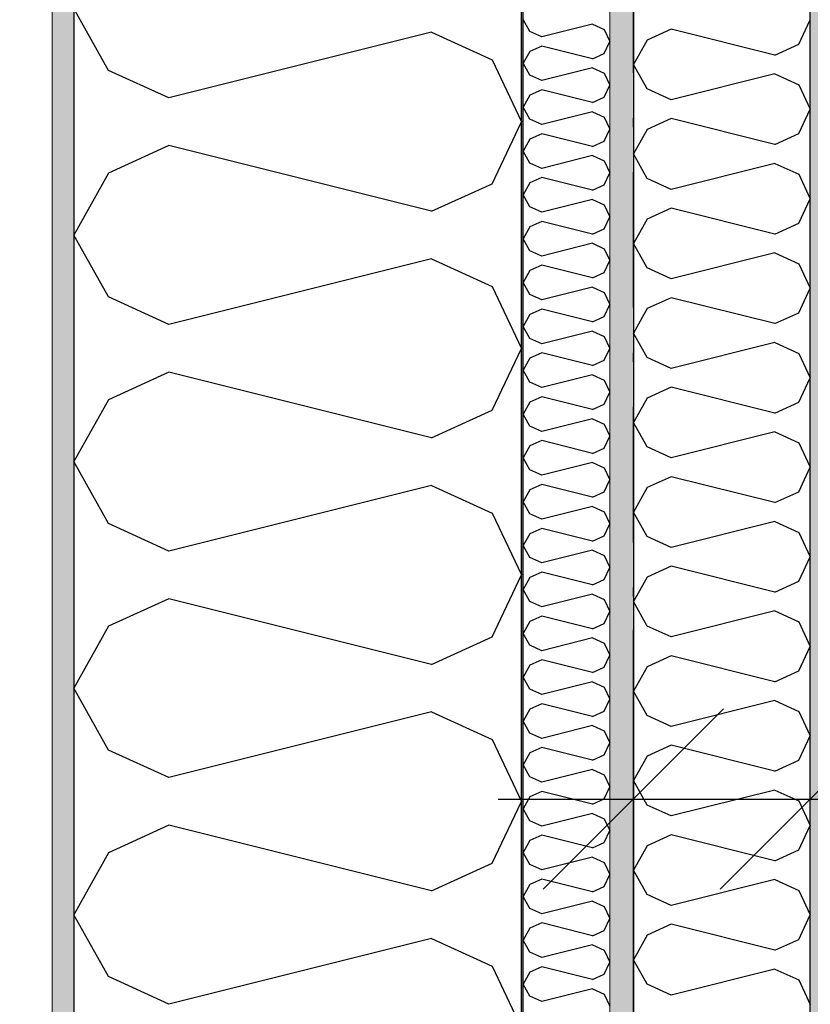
# Model space of a CAD drawing. Header units: millimetres. Extents: x -150 to 340931, y -1115 to 365939.
# Tile 39 of 253: x 277571 to 278009, y 353415 to 353960. Entities that reach past the tile are written whole.
import ezdxf
from ezdxf.enums import TextEntityAlignment as Align

# ---------------------------------------------------------------- set-up
doc = ezdxf.new("R2010")
doc.units = ezdxf.units.MM
doc.header["$LTSCALE"] = 0.5
doc.header["$MEASUREMENT"] = 0
for name, pattern in [('Akselinje', [1500, 1000, -200, 100, -200]), ('Over snittplan', [260, 150, -50, 10, -50]), ('PLINE', [0])]:
    doc.linetypes.add(name, pattern=pattern)
for name, color, linetype in [('232- Ikke-bærende yttervegger (Skravur)(Nye konstruksjoner)', 7, 'Continuous'), ('232- Ikke-bærende yttervegger(Nye konstruksjoner)', 7, 'Continuous'), ('242- Ikke-bærende innervegger (Skravur)(Nye konstruksjoner)', 7, 'Continuous'), ('242- Ikke-bærende innervegger(Nye konstruksjoner)', 7, 'Continuous'), ('255- Gulvoverflate(Nye konstruksjoner)', 7, 'Continuous'), ('82-- Modullinjer(Nye konstruksjoner)', 7, 'Continuous'), ('842-M___1_50 Målsetting bygning', 7, 'Continuous'), ('842-M___1_50 Målsetting bygning(Nye konstruksjoner)', 7, 'Continuous'), ('862- M___Nettoareal(Nye konstruksjoner)', 7, 'Continuous'), ('862- M___Nettoareal(Polylinje)(Nye konstruksjoner)', 7, 'Continuous'), ('862- M___Nettoareal(Tekst)(Nye konstruksjoner)', 7, 'Continuous')]:
    doc.layers.add(name, color=color, linetype=linetype)
doc.layers.add('235- Utvendig kledning og overflate(Nye konstruksjoner)', color=7, linetype='Continuous', lineweight=0)
doc.layers.add('236- Innvendig kledning og overflate(Nye konstruksjoner)', color=7, linetype='Continuous', lineweight=0)
doc.styles.add('GENERATED_STYLE_1', font='txt')
doc.styles.add('GENERATED_STYLE_3', font='arial.ttf')
doc.styles.add('GENERATED_STYLE_5', font='arial.ttf')
doc.dimstyles.new('GENERATED_STYLE__1', dxfattribs={"dimtxt": 100, "dimasz": 95, "dimexe": 0.18, "dimexo": 0.0625, "dimgap": 0, "dimtad": 1, "dimtih": 1, "dimtoh": 1, "dimdec": 0, "dimzin": 0, "dimdsep": 46, "dimtxsty": 'GENERATED_STYLE_3', "dimblk": 'ARROWHEAD_6', "dimblk1": 'ARROWHEAD_6', "dimblk2": 'ARROWHEAD_6', "dimcen": 0.09, "dimse1": 1, "dimse2": 1, "dimclrd": 256, "dimclre": 256, "dimclrt": 256, "dimadec": 1, "dimazin": 0, "dimtfac": 1, "dimtdec": 4, "dimtmove": 0, "dimatfit": 3, "dimfxl": 1, "dimtolj": 1, "dimtzin": 0, "dimarcsym": 0})
doc.dimstyles.new('GENERATED_STYLE__2', dxfattribs={"dimtxt": 100, "dimasz": 95, "dimexe": 0.18, "dimexo": 0.0625, "dimgap": 0, "dimtad": 1, "dimdec": 0, "dimzin": 0, "dimdsep": 46, "dimtxsty": 'GENERATED_STYLE_3', "dimblk": 'ARROWHEAD_6', "dimblk1": 'ARROWHEAD_6', "dimblk2": 'ARROWHEAD_6', "dimcen": 0.09, "dimse1": 1, "dimse2": 1, "dimclrd": 256, "dimclre": 256, "dimclrt": 256, "dimadec": 1, "dimazin": 0, "dimtfac": 1, "dimtdec": 4, "dimtmove": 0, "dimatfit": 3, "dimfxl": 1, "dimtolj": 1, "dimtzin": 0, "dimarcsym": 0})
doc.dimstyles.new('GENERATED_STYLE__4', dxfattribs={"dimtxt": 100, "dimasz": 95, "dimexe": 0.18, "dimexo": 0.0625, "dimgap": 0, "dimtad": 1, "dimdec": 0, "dimzin": 0, "dimdsep": 46, "dimtxsty": 'GENERATED_STYLE_3', "dimblk": 'ARROWHEAD_6', "dimblk1": 'ARROWHEAD_6', "dimblk2": 'ARROWHEAD_6', "dimcen": 0.09, "dimse1": 1, "dimse2": 1, "dimclrd": 256, "dimclre": 256, "dimclrt": 256, "dimadec": 1, "dimazin": 0, "dimtfac": 1, "dimtdec": 4, "dimtmove": 2, "dimatfit": 3, "dimfxl": 1, "dimtolj": 1, "dimtzin": 0, "dimarcsym": 0})
pattern_1 = [(0, (0, 0), (0, 43.30127), [0, -25]), (0, (12.5, 21.65), (0, 43.30127), [0, -25])]

# ---------------------------------------------------------------- blocks, each defined once
blk = doc.blocks.new('LEILIGHET 8__1', base_point=(283768.57, 348580.68))
at = {"layer": '862- M___Nettoareal(Polylinje)(Nye konstruksjoner)', "flags": 128}
blk.add_lwpolyline([(286041.01, 356380.68), (277911.01, 356380.68), (277911.01, 348080.68), (281226.01, 348080.68), (281226.01, 349780.68), (286041.01, 349780.68)], close=True, dxfattribs=at)
at = {"layer": '862- M___Nettoareal(Tekst)(Nye konstruksjoner)', "style": 'GENERATED_STYLE_1'}
for tag, p in [('DUMMY_861', (280015.18, 358168.58)), ('ROOM_NAME', (279278, 358118.76)), ('DUMMY_862', (279278, 357980.34))]:
    blk.add_attdef(tag, text='', height=100, dxfattribs=at).set_placement(p, align=Align.TOP_LEFT)
blk = doc.blocks.new('*X53')
at = {"layer": '232- Ikke-bærende yttervegger (Skravur)(Nye konstruksjoner)', "linetype": 'PLINE'}
for p, q in [((277853.71, 353953.62), (277850.01, 353960.25)), ((277888.37, 353957.7), (277860.21, 353950.66)), ((277888.37, 353957.7), (277894.87, 353954.74)), ((277860.21, 353950.66), (277853.71, 353953.62)), ((277894.87, 353954.74), (277898.01, 353948.11)), ((277894.87, 353941.48), (277898.01, 353948.11)), ((277853.71, 353942.6), (277850.01, 353935.97)), ((277860.21, 353945.56), (277853.71, 353942.6)), ((277888.37, 353938.52), (277860.21, 353945.56)), ((277888.37, 353938.52), (277894.87, 353941.48)), ((277853.71, 353929.34), (277850.01, 353935.97)), ((277888.37, 353933.42), (277860.21, 353926.38)), ((277888.37, 353933.42), (277894.87, 353930.46)), ((277894.87, 353930.46), (277898.01, 353923.83)), ((277860.21, 353926.38), (277853.71, 353929.34)), ((277860.21, 353921.28), (277853.71, 353918.32)), ((277888.37, 353914.24), (277860.21, 353921.28)), ((277894.87, 353917.2), (277898.01, 353923.83)), ((277853.71, 353918.32), (277850.01, 353911.69)), ((277888.37, 353914.24), (277894.87, 353917.2)), ((277853.71, 353905.06), (277850.01, 353911.69)), ((277888.37, 353909.14), (277860.21, 353902.1)), ((277888.37, 353909.14), (277894.87, 353906.18)), ((277860.21, 353902.1), (277853.71, 353905.06)), ((277894.87, 353906.18), (277898.01, 353899.55)), ((277894.87, 353892.91), (277898.01, 353899.55)), ((277853.71, 353894.04), (277850.01, 353887.41)), ((277860.21, 353897), (277853.71, 353894.04)), ((277888.37, 353889.96), (277860.21, 353897)), ((277888.37, 353889.96), (277894.87, 353892.91)), ((277853.71, 353880.77), (277850.01, 353887.41)), ((277888.37, 353884.85), (277860.21, 353877.82)), ((277888.37, 353884.85), (277894.87, 353881.9)), ((277894.87, 353881.9), (277898.01, 353875.26)), ((277860.21, 353877.82), (277853.71, 353880.77)), ((277860.21, 353872.71), (277853.71, 353869.75)), ((277888.37, 353865.67), (277860.21, 353872.71)), ((277894.87, 353868.63), (277898.01, 353875.26)), ((277853.71, 353869.75), (277850.01, 353863.12)), ((277888.37, 353865.67), (277894.87, 353868.63)), ((277853.71, 353856.49), (277850.01, 353863.12)), ((277888.37, 353860.57), (277860.21, 353853.53)), ((277888.37, 353860.57), (277894.87, 353857.61)), ((277860.21, 353853.53), (277853.71, 353856.49)), ((277894.87, 353857.61), (277898.01, 353850.98)), ((277860.21, 353848.43), (277853.71, 353845.47)), ((277888.37, 353841.39), (277860.21, 353848.43)), ((277894.87, 353844.35), (277898.01, 353850.98)), ((277853.71, 353845.47), (277850.01, 353838.84)), ((277888.37, 353841.39), (277894.87, 353844.35)), ((277853.71, 353832.21), (277850.01, 353838.84)), ((277860.21, 353829.25), (277853.71, 353832.21)), ((277888.37, 353836.29), (277860.21, 353829.25)), ((277888.37, 353836.29), (277894.87, 353833.33)), ((277894.87, 353833.33), (277898.01, 353826.7)), ((277894.87, 353820.07), (277898.01, 353826.7)), ((277853.71, 353821.19), (277850.01, 353814.56)), ((277860.21, 353824.15), (277853.71, 353821.19)), ((277888.37, 353817.11), (277860.21, 353824.15)), ((277888.37, 353817.11), (277894.87, 353820.07)), ((277853.71, 353807.93), (277850.01, 353814.56)), ((277888.37, 353812.01), (277860.21, 353804.97)), ((277888.37, 353812.01), (277894.87, 353809.05)), ((277860.21, 353804.97), (277853.71, 353807.93)), ((277894.87, 353809.05), (277898.01, 353802.42)), ((277860.21, 353799.87), (277853.71, 353796.91)), ((277888.37, 353792.83), (277860.21, 353799.87)), ((277894.87, 353795.79), (277898.01, 353802.42)), ((277853.71, 353796.91), (277850.01, 353790.28)), ((277888.37, 353792.83), (277894.87, 353795.79)), ((277853.71, 353783.65), (277850.01, 353790.28)), ((277860.21, 353780.69), (277853.71, 353783.65)), ((277888.37, 353787.73), (277860.21, 353780.69)), ((277888.37, 353787.73), (277894.87, 353784.77)), ((277894.87, 353784.77), (277898.01, 353778.14)), ((277894.87, 353771.51), (277898.01, 353778.14)), ((277853.71, 353772.63), (277850.01, 353766)), ((277860.21, 353775.59), (277853.71, 353772.63)), ((277888.37, 353768.55), (277860.21, 353775.59)), ((277888.37, 353768.55), (277894.87, 353771.51)), ((277853.71, 353759.37), (277850.01, 353766)), ((277888.37, 353763.45), (277860.21, 353756.41)), ((277888.37, 353763.45), (277894.87, 353760.49)), ((277860.21, 353756.41), (277853.71, 353759.37)), ((277894.87, 353760.49), (277898.01, 353753.86)), ((277860.21, 353751.31), (277853.71, 353748.35)), ((277888.37, 353744.27), (277860.21, 353751.31)), ((277894.87, 353747.23), (277898.01, 353753.86)), ((277853.71, 353748.35), (277850.01, 353741.72)), ((277888.37, 353744.27), (277894.87, 353747.23)), ((277853.71, 353735.09), (277850.01, 353741.72)), ((277860.21, 353732.13), (277853.71, 353735.09)), ((277888.37, 353739.17), (277860.21, 353732.13)), ((277888.37, 353739.17), (277894.87, 353736.21)), ((277894.87, 353736.21), (277898.01, 353729.58)), ((277894.87, 353722.95), (277898.01, 353729.58)), ((277853.71, 353724.07), (277850.01, 353717.44)), ((277860.21, 353727.03), (277853.71, 353724.07)), ((277888.37, 353719.99), (277860.21, 353727.03)), ((277888.37, 353719.99), (277894.87, 353722.95)), ((277853.71, 353710.81), (277850.01, 353717.44)), ((277888.37, 353714.89), (277860.21, 353707.85)), ((277888.37, 353714.89), (277894.87, 353711.93)), ((277860.21, 353707.85), (277853.71, 353710.81)), ((277894.87, 353711.93), (277898.01, 353705.3)), ((277860.21, 353702.74), (277853.71, 353699.79)), ((277888.37, 353695.71), (277860.21, 353702.74)), ((277894.87, 353698.66), (277898.01, 353705.3)), ((277853.71, 353699.79), (277850.01, 353693.16)), ((277888.37, 353695.71), (277894.87, 353698.66)), ((277853.71, 353686.52), (277850.01, 353693.16)), ((277888.37, 353690.6), (277860.21, 353683.57)), ((277888.37, 353690.6), (277894.87, 353687.65)), ((277860.21, 353683.57), (277853.71, 353686.52)), ((277894.87, 353687.65), (277898.01, 353681.01)), ((277894.87, 353674.38), (277898.01, 353681.01)), ((277853.71, 353675.5), (277850.01, 353668.87)), ((277860.21, 353678.46), (277853.71, 353675.5)), ((277888.37, 353671.42), (277860.21, 353678.46)), ((277888.37, 353671.42), (277894.87, 353674.38)), ((277853.71, 353662.24), (277850.01, 353668.87)), ((277888.37, 353666.32), (277860.21, 353659.28)), ((277888.37, 353666.32), (277894.87, 353663.36)), ((277894.87, 353663.36), (277898.01, 353656.73)), ((277860.21, 353659.28), (277853.71, 353662.24)), ((277860.21, 353654.18), (277853.71, 353651.22)), ((277888.37, 353647.14), (277860.21, 353654.18)), ((277894.87, 353650.1), (277898.01, 353656.73)), ((277853.71, 353651.22), (277850.01, 353644.59)), ((277888.37, 353647.14), (277894.87, 353650.1)), ((277853.71, 353637.96), (277850.01, 353644.59)), ((277888.37, 353642.04), (277860.21, 353635)), ((277888.37, 353642.04), (277894.87, 353639.08)), ((277860.21, 353635), (277853.71, 353637.96)), ((277894.87, 353639.08), (277898.01, 353632.45)), ((277894.87, 353625.82), (277898.01, 353632.45)), ((277853.71, 353626.94), (277850.01, 353620.31)), ((277860.21, 353629.9), (277853.71, 353626.94)), ((277888.37, 353622.86), (277860.21, 353629.9)), ((277888.37, 353622.86), (277894.87, 353625.82)), ((277853.71, 353613.68), (277850.01, 353620.31)), ((277888.37, 353617.76), (277860.21, 353610.72)), ((277888.37, 353617.76), (277894.87, 353614.8)), ((277894.87, 353614.8), (277898.01, 353608.17)), ((277860.21, 353610.72), (277853.71, 353613.68)), ((277860.21, 353605.62), (277853.71, 353602.66)), ((277888.37, 353598.58), (277860.21, 353605.62)), ((277894.87, 353601.54), (277898.01, 353608.17)), ((277853.71, 353602.66), (277850.01, 353596.03)), ((277888.37, 353598.58), (277894.87, 353601.54)), ((277853.71, 353589.4), (277850.01, 353596.03)), ((277888.37, 353593.48), (277860.21, 353586.44)), ((277888.37, 353593.48), (277894.87, 353590.52)), ((277860.21, 353586.44), (277853.71, 353589.4)), ((277894.87, 353590.52), (277898.01, 353583.89)), ((277860.21, 353581.34), (277853.71, 353578.38)), ((277888.37, 353574.3), (277860.21, 353581.34)), ((277894.87, 353577.26), (277898.01, 353583.89)), ((277853.71, 353578.38), (277850.01, 353571.75)), ((277888.37, 353574.3), (277894.87, 353577.26)), ((277853.71, 353565.12), (277850.01, 353571.75)), ((277860.21, 353562.16), (277853.71, 353565.12)), ((277888.37, 353569.2), (277860.21, 353562.16)), ((277888.37, 353569.2), (277894.87, 353566.24)), ((277894.87, 353566.24), (277898.01, 353559.61)), ((277894.87, 353552.98), (277898.01, 353559.61)), ((277853.71, 353554.1), (277850.01, 353547.47)), ((277860.21, 353557.06), (277853.71, 353554.1)), ((277888.37, 353550.02), (277860.21, 353557.06)), ((277888.37, 353550.02), (277894.87, 353552.98)), ((277853.71, 353540.84), (277850.01, 353547.47)), ((277888.37, 353544.92), (277860.21, 353537.88)), ((277888.37, 353544.92), (277894.87, 353541.96)), ((277860.21, 353537.88), (277853.71, 353540.84)), ((277894.87, 353541.96), (277898.01, 353535.33)), ((277860.21, 353532.78), (277853.71, 353529.82)), ((277888.37, 353525.74), (277860.21, 353532.78)), ((277894.87, 353528.7), (277898.01, 353535.33)), ((277853.71, 353529.82), (277850.01, 353523.19)), ((277888.37, 353525.74), (277894.87, 353528.7)), ((277853.71, 353516.56), (277850.01, 353523.19)), ((277860.21, 353513.6), (277853.71, 353516.56)), ((277888.37, 353520.64), (277860.21, 353513.6)), ((277888.37, 353520.64), (277894.87, 353517.68)), ((277894.87, 353517.68), (277898.01, 353511.05)), ((277894.87, 353504.41), (277898.01, 353511.05)), ((277853.71, 353505.54), (277850.01, 353498.9)), ((277860.21, 353508.49), (277853.71, 353505.54)), ((277888.37, 353501.46), (277860.21, 353508.49)), ((277888.37, 353501.46), (277894.87, 353504.41)), ((277853.71, 353492.27), (277850.01, 353498.9)), ((277888.37, 353496.35), (277860.21, 353489.31)), ((277888.37, 353496.35), (277894.87, 353493.4)), ((277860.21, 353489.31), (277853.71, 353492.27)), ((277894.87, 353493.4), (277898.01, 353486.76)), ((277860.21, 353484.21), (277853.71, 353481.25)), ((277888.37, 353477.17), (277860.21, 353484.21)), ((277894.87, 353480.13), (277898.01, 353486.76)), ((277853.71, 353481.25), (277850.01, 353474.62)), ((277888.37, 353477.17), (277894.87, 353480.13)), ((277853.71, 353467.99), (277850.01, 353474.62)), ((277860.21, 353465.03), (277853.71, 353467.99)), ((277888.37, 353472.07), (277860.21, 353465.03)), ((277888.37, 353472.07), (277894.87, 353469.11)), ((277894.87, 353469.11), (277898.01, 353462.48)), ((277894.87, 353455.85), (277898.01, 353462.48)), ((277853.71, 353456.97), (277850.01, 353450.34)), ((277860.21, 353459.93), (277853.71, 353456.97)), ((277888.37, 353452.89), (277860.21, 353459.93)), ((277888.37, 353452.89), (277894.87, 353455.85)), ((277853.71, 353443.71), (277850.01, 353450.34)), ((277888.37, 353447.79), (277860.21, 353440.75)), ((277888.37, 353447.79), (277894.87, 353444.83)), ((277860.21, 353440.75), (277853.71, 353443.71)), ((277894.87, 353444.83), (277898.01, 353438.2)), ((277860.21, 353435.65), (277853.71, 353432.69)), ((277888.37, 353428.61), (277860.21, 353435.65)), ((277894.87, 353431.57), (277898.01, 353438.2)), ((277853.71, 353432.69), (277850.01, 353426.06)), ((277888.37, 353428.61), (277894.87, 353431.57)), ((277853.71, 353419.43), (277850.01, 353426.06)), ((277888.37, 353423.51), (277860.21, 353416.47)), ((277888.37, 353423.51), (277894.87, 353420.55)), ((277860.21, 353416.47), (277853.71, 353419.43)), ((277894.87, 353420.55), (277898.01, 353413.92))]:
    blk.add_line(p, q, dxfattribs=at)
blk = doc.blocks.new('*X57')
at = {"layer": '232- Ikke-bærende yttervegger (Skravur)(Nye konstruksjoner)', "linetype": 'PLINE'}
for p, q in [((277620.13, 353932.06), (277601.01, 353966.32)), ((277799.2, 353953.14), (277653.72, 353916.77)), ((277799.2, 353953.14), (277832.79, 353937.85)), ((277832.79, 353937.85), (277849.01, 353903.59)), ((277653.72, 353916.77), (277620.13, 353932.06)), ((277832.79, 353869.33), (277849.01, 353903.59)), ((277653.72, 353890.41), (277620.13, 353875.13)), ((277799.2, 353854.04), (277653.72, 353890.41)), ((277620.13, 353875.13), (277601.01, 353840.87)), ((277799.2, 353854.04), (277832.79, 353869.33)), ((277620.13, 353806.61), (277601.01, 353840.87)), ((277799.2, 353827.69), (277653.72, 353791.32)), ((277799.2, 353827.69), (277832.79, 353812.4)), ((277832.79, 353812.4), (277849.01, 353778.14)), ((277653.72, 353791.32), (277620.13, 353806.61)), ((277832.79, 353743.88), (277849.01, 353778.14)), ((277653.72, 353764.96), (277620.13, 353749.67)), ((277799.2, 353728.59), (277653.72, 353764.96)), ((277620.13, 353749.67), (277601.01, 353715.41)), ((277799.2, 353728.59), (277832.79, 353743.88)), ((277620.13, 353681.15), (277601.01, 353715.41)), ((277799.2, 353702.23), (277653.72, 353665.86)), ((277799.2, 353702.23), (277832.79, 353686.95)), ((277832.79, 353686.95), (277849.01, 353652.69)), ((277653.72, 353665.86), (277620.13, 353681.15)), ((277832.79, 353618.43), (277849.01, 353652.69)), ((277653.72, 353639.51), (277620.13, 353624.22)), ((277799.2, 353603.14), (277653.72, 353639.51)), ((277620.13, 353624.22), (277601.01, 353589.96)), ((277799.2, 353603.14), (277832.79, 353618.43)), ((277620.13, 353555.7), (277601.01, 353589.96)), ((277799.2, 353576.78), (277653.72, 353540.41)), ((277799.2, 353576.78), (277832.79, 353561.49)), ((277832.79, 353561.49), (277849.01, 353527.23)), ((277653.72, 353540.41), (277620.13, 353555.7)), ((277832.79, 353492.97), (277849.01, 353527.23)), ((277653.72, 353514.05), (277620.13, 353498.77)), ((277799.2, 353477.69), (277653.72, 353514.05)), ((277620.13, 353498.77), (277601.01, 353464.51)), ((277799.2, 353477.69), (277832.79, 353492.97)), ((277620.13, 353430.25), (277601.01, 353464.51)), ((277799.2, 353451.33), (277653.72, 353414.96)), ((277799.2, 353451.33), (277832.79, 353436.04)), ((277832.79, 353436.04), (277849.01, 353401.78)), ((277653.72, 353414.96), (277620.13, 353430.25))]:
    blk.add_line(p, q, dxfattribs=at)
blk = doc.blocks.new('Standard grid marker[82]', base_point=(277601.01, 363787.13))
at = {"layer": '82-- Modullinjer(Nye konstruksjoner)', "linetype": 'Akselinje'}
blk.add_line((277601.01, 363587.13), (277601.01, 339987.13), dxfattribs=at)
at = {"layer": '82-- Modullinjer(Nye konstruksjoner)', "style": 'GENERATED_STYLE_5'}
for tag, p in [('AC_MarkerText_1_0', (277601.01, 363965.8)), ('AC_MarkerText_1_1', (277601.01, 339715.8))]:
    blk.add_attdef(tag, text='', height=100, rotation=360, dxfattribs=at).set_placement(p, align=Align.TOP_CENTER)
blk = doc.blocks.new('*D774')
at = {"layer": '842-M___1_50 Målsetting bygning(Nye konstruksjoner)', "linetype": 'PLINE'}
for p, q in [((276294.53, 363585.13), (276294.53, 363772.63)), ((335668.85, 363585.13), (335668.85, 363772.63)), ((276344.53, 363728.88), (276244.53, 363628.88)), ((335618.85, 363628.88), (335718.85, 363728.88)), ((276219.53, 363678.88), (276294.53, 363678.88)), ((276294.53, 363678.88), (335668.85, 363678.88)), ((335668.85, 363678.88), (335743.85, 363678.88))]:
    blk.add_line(p, q, dxfattribs=at)
at = {"layer": '842-M___1_50 Målsetting bygning(Nye konstruksjoner)', "insert": (305771.96, 363698.88), "char_height": 100, "attachment_point": 7, "style": 'GENERATED_STYLE_3'}
blk.add_mtext('\\A1;{\\pql;\\fArial|b0|i0|c0|p0;\\W1.000000;59\xa0374}', dxfattribs=at)
blk = doc.blocks.new('ARROWHEAD_6')
at = {"linetype": 'Continuous'}
for p, q in [((-0.5, -0.5), (0.5, 0.5)), ((0, 0), (-1, 0))]:
    blk.add_line(p, q, dxfattribs=at)
blk = doc.blocks.new('*D813')
at = {"layer": '842-M___1_50 Målsetting bygning(Nye konstruksjoner)', "linetype": 'PLINE'}
for p, q in [((272272.63, 356492.65), (272372.63, 356392.65)), ((272416.38, 356442.65), (272228.88, 356442.65)), ((272322.63, 349818.68), (272322.63, 356442.65)), ((272272.63, 349868.68), (272372.63, 349768.68)), ((272416.38, 349818.68), (272228.88, 349818.68))]:
    blk.add_line(p, q, dxfattribs=at)
at = {"layer": '842-M___1_50 Målsetting bygning(Nye konstruksjoner)', "insert": (272302.63, 352959.07), "char_height": 100, "attachment_point": 7, "rotation": 90, "style": 'GENERATED_STYLE_3'}
blk.add_mtext('\\A1;{\\pql;\\fArial|b0|i0|c0|p0;\\W1.000000;6\xa0624}', dxfattribs=at)
blk = doc.blocks.new('*D819')
at = {"layer": '842-M___1_50 Målsetting bygning', "linetype": 'PLINE'}
for p, q in [((277601.01, 357516.32), (277601.01, 357703.82)), ((277849.01, 357516.32), (277849.01, 357703.82)), ((277651.01, 357660.07), (277551.01, 357560.07)), ((277899.01, 357660.07), (277799.01, 357560.07)), ((277526.01, 357610.07), (277601.01, 357610.07)), ((277601.01, 357610.07), (277849.01, 357610.07))]:
    blk.add_line(p, q, dxfattribs=at)
at = {"layer": '842-M___1_50 Målsetting bygning', "insert": (277610.6, 357630.07), "char_height": 100, "attachment_point": 7, "style": 'GENERATED_STYLE_3'}
blk.add_mtext('\\A1;{\\pql;\\fArial|b0|i0|c0|p0;\\W1.000000;248}', dxfattribs=at)
blk = doc.blocks.new('*D820')
at = {"layer": '842-M___1_50 Målsetting bygning', "linetype": 'PLINE'}
for p, q in [((277849.01, 357516.32), (277849.01, 357703.82)), ((279206.76, 357516.32), (279206.76, 357703.82)), ((277899.01, 357660.07), (277799.01, 357560.07)), ((279256.76, 357660.07), (279156.76, 357560.07)), ((277849.01, 357610.07), (279206.76, 357610.07))]:
    blk.add_line(p, q, dxfattribs=at)
at = {"layer": '842-M___1_50 Målsetting bygning', "insert": (278356.29, 357630.07), "char_height": 100, "attachment_point": 7, "style": 'GENERATED_STYLE_3'}
blk.add_mtext('\\A1;{\\pql;\\fArial|b0|i0|c0|p0;\\W1.000000;1\xa0358}', dxfattribs=at)
blk = doc.blocks.new('*D1120')
at = {"layer": '842-M___1_50 Målsetting bygning(Nye konstruksjoner)', "linetype": 'PLINE'}
for p, q in [((277911, 350525.97), (277911, 350713.47)), ((279002.5, 350525.97), (279002.5, 350713.47)), ((277961, 350669.72), (277861, 350569.72)), ((279052.5, 350669.72), (278952.5, 350569.72)), ((277836, 350619.72), (277911, 350619.72)), ((277911, 350619.72), (279002.5, 350619.72))]:
    blk.add_line(p, q, dxfattribs=at)
at = {"layer": '842-M___1_50 Målsetting bygning(Nye konstruksjoner)', "insert": (278285.16, 350639.72), "char_height": 100, "attachment_point": 7, "style": 'GENERATED_STYLE_3'}
blk.add_mtext('\\A1;{\\pql;\\fArial|b0|i0|c0|p0;\\W1.000000;1\xa0091}', dxfattribs=at)
blk = doc.blocks.new('*X1345')
at = {"layer": '242- Ikke-bærende innervegger (Skravur)(Nye konstruksjoner)', "linetype": 'PLINE'}
for p, q in [((278002.6, 353946.6), (278009, 353960.13)), ((277931.84, 353954.93), (277918.56, 353948.88)), ((277989.32, 353940.55), (277931.84, 353954.93)), ((277918.56, 353948.88), (277911, 353935.35)), ((277989.32, 353940.55), (278002.6, 353946.6)), ((277918.56, 353921.81), (277911, 353935.35)), ((277989.32, 353930.14), (277931.84, 353915.77)), ((277989.32, 353930.14), (278002.6, 353924.1)), ((277931.84, 353915.77), (277918.56, 353921.81)), ((278002.6, 353924.1), (278009, 353910.56)), ((278002.6, 353897.02), (278009, 353910.56)), ((277931.84, 353905.35), (277918.56, 353899.31)), ((277989.32, 353890.98), (277931.84, 353905.35)), ((277918.56, 353899.31), (277911, 353885.77)), ((277989.32, 353890.98), (278002.6, 353897.02)), ((277918.56, 353872.23), (277911, 353885.77)), ((277989.32, 353880.56), (277931.84, 353866.19)), ((277989.32, 353880.56), (278002.6, 353874.52)), ((277931.84, 353866.19), (277918.56, 353872.23)), ((278002.6, 353874.52), (278009, 353860.99)), ((278002.6, 353847.45), (278009, 353860.99)), ((277931.84, 353855.78), (277918.56, 353849.74)), ((277989.32, 353841.41), (277931.84, 353855.78)), ((277918.56, 353849.74), (277911, 353836.2)), ((277989.32, 353841.41), (278002.6, 353847.45)), ((277918.56, 353822.66), (277911, 353836.2)), ((277989.32, 353830.99), (277931.84, 353816.62)), ((277989.32, 353830.99), (278002.6, 353824.95)), ((277931.84, 353816.62), (277918.56, 353822.66)), ((278002.6, 353824.95), (278009, 353811.41)), ((278002.6, 353797.87), (278009, 353811.41)), ((277931.84, 353806.2), (277918.56, 353800.16)), ((277989.32, 353791.83), (277931.84, 353806.2)), ((277918.56, 353800.16), (277911, 353786.62)), ((277989.32, 353791.83), (278002.6, 353797.87)), ((277918.56, 353773.09), (277911, 353786.62)), ((277989.32, 353781.42), (277931.84, 353767.04)), ((277989.32, 353781.42), (278002.6, 353775.37)), ((277931.84, 353767.04), (277918.56, 353773.09)), ((278002.6, 353775.37), (278009, 353761.84)), ((278002.6, 353748.3), (278009, 353761.84)), ((277931.84, 353756.63), (277918.56, 353750.59)), ((277989.32, 353742.26), (277931.84, 353756.63)), ((277918.56, 353750.59), (277911, 353737.05)), ((277989.32, 353742.26), (278002.6, 353748.3)), ((277918.56, 353723.51), (277911, 353737.05)), ((277989.32, 353731.84), (277931.84, 353717.47)), ((277989.32, 353731.84), (278002.6, 353725.8)), ((277931.84, 353717.47), (277918.56, 353723.51)), ((278002.6, 353725.8), (278009, 353712.26)), ((278002.6, 353698.72), (278009, 353712.26)), ((277931.84, 353707.05), (277918.56, 353701.01)), ((277989.32, 353692.68), (277931.84, 353707.05)), ((277918.56, 353701.01), (277911, 353687.48)), ((277989.32, 353692.68), (278002.6, 353698.72)), ((277918.56, 353673.94), (277911, 353687.48)), ((277989.32, 353682.27), (277931.84, 353667.9)), ((277989.32, 353682.27), (278002.6, 353676.23)), ((277931.84, 353667.9), (277918.56, 353673.94)), ((278002.6, 353676.23), (278009, 353662.69)), ((278002.6, 353649.15), (278009, 353662.69)), ((277931.84, 353657.48), (277918.56, 353651.44)), ((277989.32, 353643.11), (277931.84, 353657.48)), ((277918.56, 353651.44), (277911, 353637.9)), ((277989.32, 353643.11), (278002.6, 353649.15)), ((277918.56, 353624.36), (277911, 353637.9)), ((277989.32, 353632.69), (277931.84, 353618.32)), ((277989.32, 353632.69), (278002.6, 353626.65)), ((278002.6, 353626.65), (278009, 353613.11)), ((277931.84, 353618.32), (277918.56, 353624.36)), ((278002.6, 353599.58), (278009, 353613.11)), ((277931.84, 353607.91), (277918.56, 353601.86)), ((277989.32, 353593.53), (277931.84, 353607.91)), ((277918.56, 353601.86), (277911, 353588.33)), ((277989.32, 353593.53), (278002.6, 353599.58)), ((277918.56, 353574.79), (277911, 353588.33)), ((277989.32, 353583.12), (277931.84, 353568.75)), ((277989.32, 353583.12), (278002.6, 353577.08)), ((278002.6, 353577.08), (278009, 353563.54)), ((277931.84, 353568.75), (277918.56, 353574.79)), ((278002.6, 353550), (278009, 353563.54)), ((277931.84, 353558.33), (277918.56, 353552.29)), ((277989.32, 353543.96), (277931.84, 353558.33)), ((277918.56, 353552.29), (277911, 353538.75)), ((277989.32, 353543.96), (278002.6, 353550)), ((277918.56, 353525.21), (277911, 353538.75)), ((277989.32, 353533.54), (277931.84, 353519.17)), ((277989.32, 353533.54), (278002.6, 353527.5)), ((278002.6, 353527.5), (278009, 353513.97)), ((277931.84, 353519.17), (277918.56, 353525.21)), ((278002.6, 353500.43), (278009, 353513.97)), ((277931.84, 353508.76), (277918.56, 353502.72)), ((277989.32, 353494.39), (277931.84, 353508.76)), ((277918.56, 353502.72), (277911, 353489.18)), ((277989.32, 353494.39), (278002.6, 353500.43)), ((277918.56, 353475.64), (277911, 353489.18)), ((277989.32, 353483.97), (277931.84, 353469.6)), ((277989.32, 353483.97), (278002.6, 353477.93)), ((278002.6, 353477.93), (278009, 353464.39)), ((277931.84, 353469.6), (277918.56, 353475.64)), ((278002.6, 353450.85), (278009, 353464.39)), ((277931.84, 353459.18), (277918.56, 353453.14)), ((277989.32, 353444.81), (277931.84, 353459.18)), ((277918.56, 353453.14), (277911, 353439.6)), ((277989.32, 353444.81), (278002.6, 353450.85)), ((277918.56, 353426.07), (277911, 353439.6)), ((277989.32, 353434.4), (277931.84, 353420.02)), ((277989.32, 353434.4), (278002.6, 353428.35)), ((277931.84, 353420.02), (277918.56, 353426.07)), ((278002.6, 353428.35), (278009, 353414.82))]:
    blk.add_line(p, q, dxfattribs=at)
blk = doc.blocks.new('*D1555')
at = {"layer": '842-M___1_50 Målsetting bygning(Nye konstruksjoner)', "linetype": 'PLINE'}
for p, q in [((277911.01, 355955), (277911.01, 356142.5)), ((277961.01, 356098.75), (277861.01, 355998.75)), ((278059.01, 356098.75), (277959.01, 355998.75)), ((277836.01, 356048.75), (277911.01, 356048.75)), ((277911.01, 356048.75), (278009.01, 356048.75))]:
    blk.add_line(p, q, dxfattribs=at)
blk = doc.blocks.new('*D1556')
at = {"layer": '842-M___1_50 Målsetting bygning(Nye konstruksjoner)', "linetype": 'PLINE'}
for p, q in [((278009.01, 355955), (278009.01, 356142.5)), ((278059.01, 356098.75), (277959.01, 355998.75)), ((281127.01, 356098.74), (281027.01, 355998.74)), ((277911.01, 356048.75), (278009.01, 356048.75)), ((278009.01, 356048.75), (281077.01, 356048.74))]:
    blk.add_line(p, q, dxfattribs=at)
at = {"layer": '842-M___1_50 Målsetting bygning(Nye konstruksjoner)', "char_height": 100, "attachment_point": 7, "rotation": 360, "style": 'GENERATED_STYLE_3'}
for s, insert in [('\\A1;{\\pql;\\fArial|b0|i0|c0|p0;\\W1.000000;98}', (278022.3, 356070.17)), ('\\A1;{\\pql;\\fArial|b0|i0|c0|p0;\\W1.000000;3\xa0068}', (279371.41, 356068.75))]:
    blk.add_mtext(s, dxfattribs=dict(at, insert=insert))
blk = doc.blocks.new('*D1634')
at = {"layer": '842-M___1_50 Målsetting bygning(Nye konstruksjoner)', "linetype": 'PLINE'}
for p, q in [((277911, 353434.82), (277911, 353622.32)), ((278009, 353434.82), (278009, 353622.32)), ((277961, 353578.57), (277861, 353478.57)), ((278059, 353578.57), (277959, 353478.57)), ((277836, 353528.57), (277911, 353528.57)), ((277911, 353528.57), (278009, 353528.57)), ((278009, 353528.57), (281239.01, 353528.57))]:
    blk.add_line(p, q, dxfattribs=at)
blk = doc.blocks.new('*D1635')
at = {"layer": '842-M___1_50 Målsetting bygning(Nye konstruksjoner)', "linetype": 'PLINE'}
for p, q in [((281239.01, 353434.82), (281239.01, 353622.32)), ((278059, 353578.57), (277959, 353478.57)), ((281289.01, 353578.57), (281189.01, 353478.57)), ((278009, 353528.57), (281239.01, 353528.57)), ((281239.01, 353528.57), (281337.01, 353528.57))]:
    blk.add_line(p, q, dxfattribs=at)
at = {"layer": '842-M___1_50 Målsetting bygning(Nye konstruksjoner)', "char_height": 100, "attachment_point": 7, "rotation": 360, "style": 'GENERATED_STYLE_3'}
for s, insert in [('\\A1;{\\pql;\\fArial|b0|i0|c0|p0;\\W1.000000;98}', (278040.85, 353548.57)), ('\\A1;{\\pql;\\fArial|b0|i0|c0|p0;\\W1.000000;3\xa0230}', (279452.41, 353548.57)), ('\\A1;{\\pql;\\fArial|b0|i0|c0|p0;\\W1.000000;98}', (281016.33, 353548.57))]:
    blk.add_mtext(s, dxfattribs=dict(at, insert=insert))

msp = doc.modelspace()

# ---------------------------------------------------------------- hatches: boundary and pattern name
at = {"layer": '232- Ikke-bærende yttervegger (Skravur)(Nye konstruksjoner)', "linetype": 'Continuous'}
h = msp.add_hatch(dxfattribs=at)
h.set_pattern_fill('Prikker_tett', color=256, style=0, pattern_type=2)
h.set_pattern_definition(pattern_1)
h.paths.add_polyline_path([(277589.01, 356690.65), (277589.01, 350282.68), (277601.01, 350282.68), (277601.01, 356690.65)])
msp.add_hatch(color=256, dxfattribs=at).paths.add_polyline_path([(277850.01, 356441.65), (277849.01, 356441.65), (277849.01, 350282.68), (277850.01, 350282.68)])
h = msp.add_hatch(dxfattribs=at)
h.set_pattern_fill('Prikker_tett', color=256, style=0, pattern_type=2)
h.set_pattern_definition(pattern_1)
h.paths.add_polyline_path([(277898.01, 350282.68), (277911.01, 350282.68), (277911.01, 356380.65), (277898.01, 356380.65)])
at = {"layer": '242- Ikke-bærende innervegger (Skravur)(Nye konstruksjoner)', "linetype": 'Continuous'}
h = msp.add_hatch(dxfattribs=at)
h.set_pattern_fill('Prikker_tett', color=256, style=0, pattern_type=2)
h.set_pattern_definition(pattern_1)
h.paths.add_polyline_path([(278022, 351276.65), (278022.01, 354256.65), (278009.01, 354256.65), (278009, 351276.65)])

# ---------------------------------------------------------------- linework, layer by layer
at = {"layer": '232- Ikke-bærende yttervegger(Nye konstruksjoner)', "linetype": 'PLINE'}
for p, q in [((277601.01, 356442.65), (277601.01, 350282.68)), ((277849.01, 350282.68), (277849.01, 356442.65)), ((277850.01, 350282.68), (277850.01, 356441.65))]:
    msp.add_line(p, q, dxfattribs=at)
at = {"layer": '232- Ikke-bærende yttervegger(Nye konstruksjoner)', "linetype": 'Over snittplan', "flags": 128}
msp.add_lwpolyline([(277911.01, 348080.68), (277911.01, 356380.65)], dxfattribs=at)
at = {"layer": '235- Utvendig kledning og overflate(Nye konstruksjoner)', "linetype": 'PLINE'}
msp.add_line((277589.01, 356690.65), (277589.01, 350282.68), dxfattribs=at)
at = {"layer": '236- Innvendig kledning og overflate(Nye konstruksjoner)', "linetype": 'PLINE'}
msp.add_line((277898.01, 350282.68), (277898.01, 356393.65), dxfattribs=at)
at = {"layer": '236- Innvendig kledning og overflate(Nye konstruksjoner)', "linetype": 'PLINE', "flags": 128}
msp.add_lwpolyline([(277911.01, 350282.68), (277911.01, 356380.65)], dxfattribs=at)
at = {"layer": '242- Ikke-bærende innervegger(Nye konstruksjoner)', "linetype": 'PLINE'}
msp.add_line((278009, 351276.65), (278009.01, 354269.65), dxfattribs=at)
at = {"layer": '242- Ikke-bærende innervegger(Nye konstruksjoner)', "linetype": 'PLINE', "flags": 128}
msp.add_lwpolyline([(277911.01, 356380.65), (277911, 351263.65)], dxfattribs=at)
at = {"layer": '255- Gulvoverflate(Nye konstruksjoner)', "linetype": 'PLINE', "flags": 128}
msp.add_lwpolyline([(277601.01, 356690.65), (277601.01, 347770.68), (281536.01, 347770.68), (281536.01, 349470.68), (285893.01, 349470.68), (285893.01, 347770.68), (289886.01, 347770.68), (289886.01, 349470.68), (294243.01, 349470.68), (294243.01, 347770.68), (298236.01, 347770.68), (298236.01, 349470.68), (303051.01, 349470.68), (303051.01, 356690.65)], close=True, dxfattribs=at)

# ---------------------------------------------------------------- block references
at = {"layer": '232- Ikke-bærende yttervegger(Nye konstruksjoner)'}
for name in ['*X57', '*X53']:
    msp.add_blockref(name, (0, 0), dxfattribs=at)
at = {"layer": '242- Ikke-bærende innervegger(Nye konstruksjoner)'}
msp.add_blockref('*X1345', (0, 0), dxfattribs=at)
at = {"layer": '82-- Modullinjer(Nye konstruksjoner)', "linetype": 'PLINE'}
msp.add_blockref('Standard grid marker[82]', (277601.01, 363787.13), dxfattribs=at)
at = {"layer": '862- M___Nettoareal(Nye konstruksjoner)', "linetype": 'Continuous'}
msp.add_blockref('LEILIGHET 8__1', (283768.57, 348580.68), dxfattribs=at)

# ---------------------------------------------------------------- dimensions: what is measured, and where the dimension line sits
at = {"layer": '842-M___1_50 Målsetting bygning', "linetype": 'Continuous'}
for base, p1, p2, picture, middle in [((279206.76, 357610.07), (277849.01, 352230.66), (279206.76, 356780.65), '*D820', (278527.83, 357680.07)), ((277849.01, 357610.07), (277601.01, 352230.66), (277849.01, 352230.66), '*D819', (277724.75, 357680.07))]:
    dim = msp.add_linear_dim(base=base, p1=p1, p2=p2, dimstyle='GENERATED_STYLE__1', dxfattribs=at)
    dim.commit()
    dim.dimension.update_dxf_attribs({"geometry": picture, "text_midpoint": middle, "dimtype": 160})
at = {"layer": '842-M___1_50 Målsetting bygning(Nye konstruksjoner)', "linetype": 'Continuous'}
for base, p1, p2, picture, middle in [((335668.85, 363678.88), (276294.53, 358685.24), (335668.85, 339845.07), '*D774', (305981.55, 363748.88)), ((279002.5037, 350619.7238), (277911.0048, 353766.6503), (279002.5037, 351152.6505), '*D1120', (278456.7003, 350689.7238))]:
    dim = msp.add_linear_dim(base=base, p1=p1, p2=p2, dimstyle='GENERATED_STYLE__1', dxfattribs=at)
    dim.commit()
    dim.dimension.update_dxf_attribs({"geometry": picture, "text_midpoint": middle, "dimtype": 160})
for base, p1, p2, angle, dimstyle, picture, middle, turn in [((272322.63, 356442.65), (280123.88, 349818.68), (276684.88, 356442.65), 90, 'GENERATED_STYLE__2', '*D813', (272252.63, 353130.61), 90), ((281077.01, 356048.74), (278009, 353822.15), (281077.01, 356380.65), 360, 'GENERATED_STYLE__2', '*D1556', (279542.95, 356118.74), 360), ((278009.01, 356048.75), (277911, 353766.65), (278009, 353822.15), 360, 'GENERATED_STYLE__4', '*D1555', (278098.41, 356120.17), 360), ((281239.01, 353528.57), (278009, 353822.15), (281239.01, 352025.16), 360, 'GENERATED_STYLE__2', '*D1635', (279623.95, 353598.57), 360), ((278009, 353528.57), (277911, 353766.65), (278009, 353822.15), 360, 'GENERATED_STYLE__4', '*D1634', (278116.95, 353598.57), 360)]:
    dim = msp.add_linear_dim(base=base, p1=p1, p2=p2, angle=angle, dimstyle=dimstyle, dxfattribs=at)
    dim.commit()
    dim.dimension.update_dxf_attribs({"geometry": picture, "text_midpoint": middle, "dimtype": 160, "text_rotation": turn})

doc.saveas('drawing.dxf')
